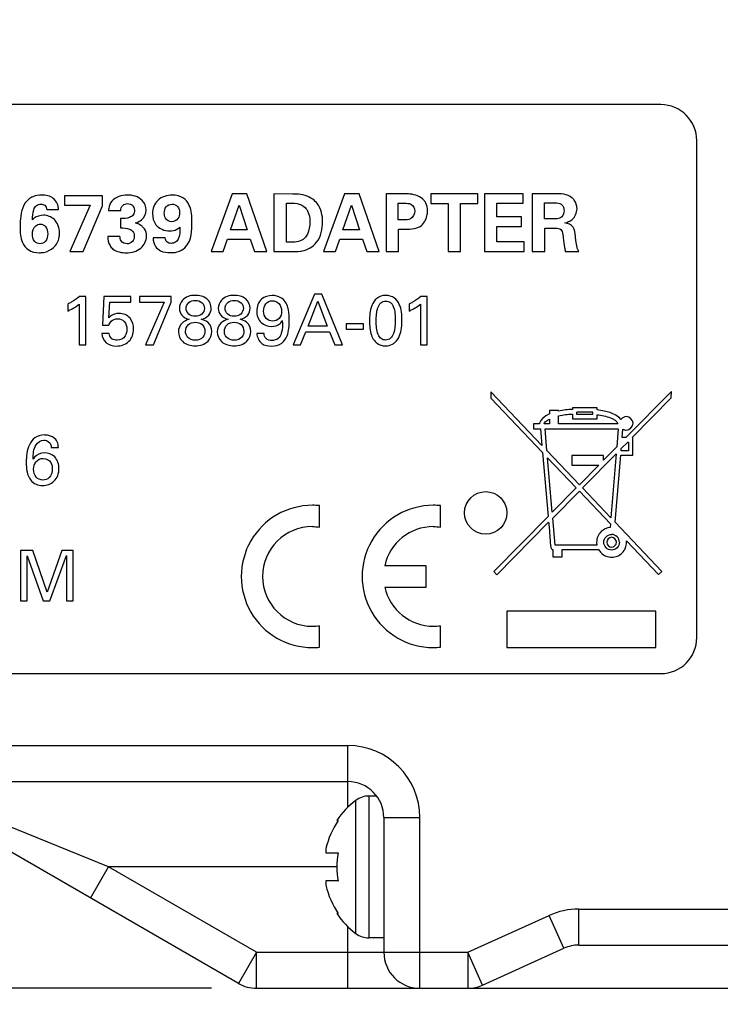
# Model space of a CAD drawing. Header units: inches. Extents: x 0 to 34, y 0 to 22.
# Tile 14 of 84: x 10 to 11, y 14.9 to 16.3. Entities that reach past the tile are written whole.
import ezdxf

# ---------------------------------------------------------------- set-up
doc = ezdxf.new("R2010")
doc.units = ezdxf.units.IN
doc.header["$LTSCALE"] = 1.87
doc.header["$MEASUREMENT"] = 0
doc.layers.get('0').update_dxf_attribs({"linetype": 'CONTINUOUS'})
doc.layers.add('02___PRT_ALL_AXES', color=7, linetype='CONTINUOUS')
doc.layers.add('DIMENSIONS', color=7, linetype='CONTINUOUS')
doc.styles.get("Standard").update_dxf_attribs({"font": 'txt', "width": 0.8})
doc.dimstyles.new('DIMSTYLE_2', dxfattribs={"dimtxt": 0.125, "dimasz": 0.18, "dimexe": 0.125, "dimexo": 0.0625, "dimgap": 0.0625, "dimtad": 0, "dimtih": 1, "dimtoh": 1, "dimzin": 4, "dimdsep": 46, "dimtxsty": 'STANDARD', "dimblk": '_FILLED', "dimblk1": '_FILLED', "dimblk2": '_FILLED', "dimcen": 0.09, "dimadec": 0, "dimazin": 0, "dimtp": 0.001, "dimtm": 0.001, "dimtfac": 1, "dimtofl": 0, "dimtmove": 0, "dimatfit": 3, "dimldrblk": '_FILLED', "dimfxl": 1, "dimtolj": 1, "dimtzin": 4, "dimarcsym": 0})

# ---------------------------------------------------------------- blocks, each defined once
blk = doc.blocks.new('_FILLED')
at = {"color": 0, "linetype": 'BYBLOCK'}
blk.add_solid([(0, 0), (-1, 0.1736), (-1, -0.1736)], dxfattribs=at)
blk = doc.blocks.new('*D13')
at = {"layer": 'DIMENSIONS', "color": 2, "linetype": 'CONTINUOUS'}
for p, q in [((11.063, 19.0905), (12.0105, 19.0905)), ((11.8855, 19.0905), (11.8855, 17.1393)), ((11.8855, 14.938), (11.8855, 16.8893)), ((10.623, 14.938), (12.0105, 14.938))]:
    blk.add_line(p, q, dxfattribs=at)
at = {"layer": 'DIMENSIONS', "color": 2, "linetype": 'CONTINUOUS', "xscale": 0.18, "yscale": 0.18, "zscale": 0.18}
for p, rotation in [((11.8855, 19.0905), 90), ((11.8855, 14.938), 270)]:
    blk.add_blockref('_FILLED', p, dxfattribs=dict(at, rotation=rotation))
at = {"layer": 'DIMENSIONS', "color": 2, "linetype": 'CONTINUOUS', "insert": (11.8855, 17.0768), "char_height": 0.125, "width": 1.225, "attachment_point": 2, "line_spacing_factor": 0.9}
blk.add_mtext('4.15{\\Ftxt.shx;\\W1.000000;\\H0.125000; }[105.5]', dxfattribs=at)
blk = doc.blocks.new('*D14')
at = {"layer": 'DIMENSIONS', "color": 2, "linetype": 'CONTINUOUS'}
for p, q in [((9.53, 15.2314), (9.53, 13.313)), ((11.0105, 14.9455), (11.0105, 13.313)), ((9.53, 13.438), (9.17, 13.438)), ((11.0105, 13.438), (11.3705, 13.438))]:
    blk.add_line(p, q, dxfattribs=at)
at = {"layer": 'DIMENSIONS', "color": 2, "linetype": 'CONTINUOUS', "xscale": 0.18, "yscale": 0.18, "zscale": 0.18}
blk.add_blockref('_FILLED', (9.53, 13.438), dxfattribs=at)
at = {"layer": 'DIMENSIONS', "color": 2, "linetype": 'CONTINUOUS', "xscale": 0.18, "yscale": 0.18, "zscale": 0.18, "rotation": 180}
blk.add_blockref('_FILLED', (11.0105, 13.438), dxfattribs=at)
at = {"layer": 'DIMENSIONS', "color": 2, "linetype": 'CONTINUOUS', "insert": (10.2702, 13.5005), "char_height": 0.125, "width": 1.125, "attachment_point": 2, "line_spacing_factor": 0.9}
blk.add_mtext('1.48{\\Ftxt.shx;\\W1.000000;\\H0.125000; }[37.6]', dxfattribs=at)
blk = doc.blocks.new('*D16')
at = {"layer": 'DIMENSIONS', "color": 2, "linetype": 'CONTINUOUS'}
for p, q in [((11.1355, 15), (11.1355, 14.063)), ((11.0105, 14.9455), (11.0105, 14.063)), ((11.0105, 14.188), (10.6505, 14.188)), ((11.1355, 14.188), (11.5007, 14.188))]:
    blk.add_line(p, q, dxfattribs=at)
at = {"layer": 'DIMENSIONS', "color": 2, "linetype": 'CONTINUOUS', "xscale": 0.18, "yscale": 0.18, "zscale": 0.18}
blk.add_blockref('_FILLED', (11.0105, 14.188), dxfattribs=at)
at = {"layer": 'DIMENSIONS', "color": 2, "linetype": 'CONTINUOUS', "xscale": 0.18, "yscale": 0.18, "zscale": 0.18, "rotation": 180}
blk.add_blockref('_FILLED', (11.1355, 14.188), dxfattribs=at)
at = {"layer": 'DIMENSIONS', "color": 2, "linetype": 'CONTINUOUS', "insert": (11.5632, 14.2505), "char_height": 0.125, "width": 0.925, "attachment_point": 1, "line_spacing_factor": 0.9}
blk.add_mtext('.13{\\Ftxt.shx;\\W1.000000;\\H0.125000; }[3.2]', dxfattribs=at)
blk = doc.blocks.new('*D17')
at = {"layer": 'DIMENSIONS', "color": 2, "linetype": 'CONTINUOUS'}
for p, q in [((9.5364, 18.84), (8.4914, 18.84)), ((8.6164, 18.84), (8.6164, 17.014)), ((8.6164, 14.938), (8.6164, 16.764)), ((10.2711, 14.938), (8.4914, 14.938))]:
    blk.add_line(p, q, dxfattribs=at)
at = {"layer": 'DIMENSIONS', "color": 2, "linetype": 'CONTINUOUS', "xscale": 0.18, "yscale": 0.18, "zscale": 0.18}
for p, rotation in [((8.6164, 18.84), 90), ((8.6164, 14.938), 270)]:
    blk.add_blockref('_FILLED', p, dxfattribs=dict(at, rotation=rotation))
at = {"layer": 'DIMENSIONS', "color": 2, "linetype": 'CONTINUOUS', "insert": (8.6164, 16.9515), "char_height": 0.125, "width": 1.125, "attachment_point": 2, "line_spacing_factor": 0.9}
blk.add_mtext('3.90{\\Ftxt.shx;\\W1.000000;\\H0.125000; }[99.1]', dxfattribs=at)

msp = doc.modelspace()

# ---------------------------------------------------------------- linework, layer by layer
at = {"color": 7, "linetype": 'CONTINUOUS'}
for p, q in [((10.8952, 16.165), (9.7352, 16.165)), ((10.9452, 15.425), (10.9452, 16.115)), ((10.1195, 16.0384), (10.067, 16.0384)), ((10.067, 16.0384), (10.067, 16.0255)), ((10.1195, 16.0246), (10.1195, 16.0384)), ((10.2997, 16.0413), (10.2707, 15.961)), ((10.3201, 16.0413), (10.2997, 16.0413)), ((10.348, 15.961), (10.3201, 16.0413)), ((10.3842, 16.0409), (10.3576, 16.041)), ((10.3576, 16.041), (10.3576, 15.961)), ((10.4557, 16.0413), (10.4267, 15.961)), ((10.4761, 16.0413), (10.4557, 16.0413)), ((10.504, 15.961), (10.4761, 16.0413)), ((10.5384, 16.041), (10.5136, 16.041)), ((10.5136, 16.041), (10.5136, 15.961)), ((10.6409, 16.0413), (10.5758, 16.0413)), ((10.5758, 16.0413), (10.5758, 16.0279)), ((10.6409, 16.0279), (10.6409, 16.0413)), ((10.7041, 16.0413), (10.6504, 16.0413)), ((10.6504, 16.0413), (10.6504, 15.961)), ((10.7041, 16.0282), (10.7041, 16.0413)), ((10.7475, 16.0413), (10.7167, 16.0413)), ((10.7167, 16.0413), (10.7167, 15.961)), ((10.067, 16.0255), (10.1026, 16.0255)), ((10.1026, 16.0255), (10.0743, 15.961)), ((10.0928, 15.961), (10.1195, 16.0246)), ((10.2976, 15.9913), (10.3095, 16.0255)), ((10.3095, 16.0255), (10.3206, 15.9913)), ((10.3751, 15.9742), (10.3751, 16.028)), ((10.4536, 15.9913), (10.4655, 16.0255)), ((10.4655, 16.0255), (10.4766, 15.9913)), ((10.5306, 16.028), (10.5393, 16.028)), ((10.5306, 16.0049), (10.5306, 16.028)), ((10.5758, 16.0279), (10.5997, 16.0279)), ((10.5997, 16.0279), (10.5997, 15.961)), ((10.617, 16.0279), (10.6409, 16.0279)), ((10.617, 15.961), (10.617, 16.0279)), ((10.6676, 16.0282), (10.7041, 16.0282)), ((10.6676, 16.0091), (10.6676, 16.0282)), ((10.7337, 16.0286), (10.7453, 16.0286)), ((10.7337, 16.0062), (10.7337, 16.0286)), ((10.0423, 16.0193), (10.0587, 16.0193)), ((10.1281, 16.0178), (10.145, 16.0178)), ((10.1448, 16.0067), (10.1448, 15.9937)), ((10.5375, 16.0049), (10.5306, 16.0049)), ((10.7018, 16.0091), (10.6676, 16.0091)), ((10.6676, 15.996), (10.7018, 15.996)), ((10.6676, 15.9743), (10.6676, 15.996)), ((10.7018, 15.996), (10.7018, 16.0091)), ((10.7476, 16.0062), (10.7337, 16.0062)), ((10.3206, 15.9913), (10.2976, 15.9913)), ((10.4766, 15.9913), (10.4536, 15.9913)), ((10.531, 15.9922), (10.5427, 15.9922)), ((10.531, 15.961), (10.531, 15.9922)), ((10.7343, 15.9934), (10.7494, 15.9934)), ((10.7343, 15.961), (10.7343, 15.9934)), ((10.144, 15.9821), (10.1271, 15.9821)), ((10.2068, 15.9799), (10.1901, 15.9799)), ((10.2872, 15.961), (10.2932, 15.9783)), ((10.2932, 15.9783), (10.3249, 15.9783)), ((10.3249, 15.9783), (10.3307, 15.961)), ((10.3818, 15.974), (10.3751, 15.9742)), ((10.4432, 15.961), (10.4492, 15.9783)), ((10.4492, 15.9783), (10.4809, 15.9783)), ((10.4809, 15.9783), (10.4867, 15.961)), ((10.7054, 15.9743), (10.6676, 15.9743)), ((10.7054, 15.961), (10.7054, 15.9743)), ((10.0743, 15.961), (10.0928, 15.961)), ((10.2707, 15.961), (10.2872, 15.961)), ((10.3307, 15.961), (10.348, 15.961)), ((10.3576, 15.961), (10.3826, 15.961)), ((10.4267, 15.961), (10.4432, 15.961)), ((10.4867, 15.961), (10.504, 15.961)), ((10.5136, 15.961), (10.531, 15.961)), ((10.5997, 15.961), (10.617, 15.961)), ((10.6504, 15.961), (10.7054, 15.961)), ((10.7167, 15.961), (10.7343, 15.961)), ((10.7624, 15.961), (10.7813, 15.961)), ((10.4142, 15.9016), (10.3846, 15.8314)), ((10.4246, 15.9016), (10.4142, 15.9016)), ((10.453, 15.8314), (10.4246, 15.9016)), ((10.0715, 15.8881), (10.0715, 15.8784)), ((10.0872, 15.8881), (10.0872, 15.8314)), ((10.0965, 15.8987), (10.0879, 15.8987)), ((10.0965, 15.8314), (10.0965, 15.8987)), ((10.1215, 15.8987), (10.1198, 15.8586)), ((10.1593, 15.8987), (10.1215, 15.8987)), ((10.1286, 15.869), (10.1299, 15.8908)), ((10.1299, 15.8908), (10.1593, 15.8908)), ((10.1593, 15.8908), (10.1593, 15.8987)), ((10.2153, 15.8987), (10.1709, 15.8987)), ((10.1709, 15.8987), (10.1709, 15.8906)), ((10.1709, 15.8906), (10.2055, 15.8906)), ((10.2055, 15.8906), (10.1796, 15.8314)), ((10.1906, 15.8314), (10.2153, 15.8905)), ((10.2153, 15.8905), (10.2153, 15.8987)), ((10.4053, 15.8575), (10.4189, 15.892)), ((10.4189, 15.892), (10.4319, 15.8575)), ((10.5457, 15.8881), (10.5457, 15.8784)), ((10.5613, 15.8881), (10.5613, 15.8314)), ((10.5707, 15.8987), (10.562, 15.8987)), ((10.5707, 15.8314), (10.5707, 15.8987)), ((10.4824, 15.8606), (10.458, 15.8606)), ((10.458, 15.8606), (10.458, 15.8533)), ((10.4824, 15.8533), (10.4824, 15.8606)), ((10.129, 15.8473), (10.1189, 15.8473)), ((10.1198, 15.8586), (10.1286, 15.8586)), ((10.3443, 15.8474), (10.3341, 15.8474)), ((10.3946, 15.8314), (10.4022, 15.8497)), ((10.4022, 15.8497), (10.4348, 15.8497)), ((10.4319, 15.8575), (10.4053, 15.8575)), ((10.4348, 15.8497), (10.4424, 15.8314)), ((10.458, 15.8533), (10.4824, 15.8533)), ((10.0872, 15.8314), (10.0965, 15.8314)), ((10.1796, 15.8314), (10.1906, 15.8314)), ((10.3846, 15.8314), (10.3946, 15.8314)), ((10.4424, 15.8314), (10.453, 15.8314)), ((10.5613, 15.8314), (10.5707, 15.8314)), ((10.7301, 15.6918), (10.6592, 15.7662)), ((10.6592, 15.7662), (10.6593, 15.7574)), ((10.9099, 15.7666), (10.8468, 15.7027)), ((10.9098, 15.7578), (10.9099, 15.7666)), ((10.6593, 15.7574), (10.7309, 15.6821)), ((10.8556, 15.7027), (10.9098, 15.7578)), ((10.7533, 15.7402), (10.7406, 15.7402)), ((10.7406, 15.7402), (10.7406, 15.7355)), ((10.7533, 15.7395), (10.7533, 15.7402)), ((10.8067, 15.7438), (10.7725, 15.7438)), ((10.7725, 15.7438), (10.7725, 15.7418)), ((10.8008, 15.738), (10.7784, 15.738)), ((10.7784, 15.7346), (10.7784, 15.738)), ((10.8008, 15.7347), (10.8008, 15.738)), ((10.8067, 15.7411), (10.8067, 15.7438)), ((10.7406, 15.7355), (10.7357, 15.733)), ((10.7406, 15.7284), (10.7406, 15.7217)), ((10.7533, 15.7217), (10.7533, 15.733)), ((10.7725, 15.7353), (10.7725, 15.7285)), ((10.7725, 15.7285), (10.8067, 15.7285)), ((10.8008, 15.7347), (10.7784, 15.7346)), ((10.8067, 15.7285), (10.8067, 15.7345)), ((10.7267, 15.7216), (10.7182, 15.7217)), ((10.7182, 15.7217), (10.7182, 15.7148)), ((10.7182, 15.7148), (10.7281, 15.7148)), ((10.7281, 15.7148), (10.7301, 15.6918)), ((10.7406, 15.7217), (10.7331, 15.7217)), ((10.7344, 15.7148), (10.8359, 15.7148)), ((10.737, 15.6846), (10.7344, 15.7148)), ((10.8356, 15.7217), (10.7533, 15.7217)), ((10.8359, 15.7148), (10.8339, 15.6897)), ((10.8416, 15.7027), (10.8426, 15.7145)), ((10.8403, 15.6873), (10.8494, 15.6965)), ((10.8468, 15.7027), (10.8416, 15.7027)), ((10.8494, 15.6965), (10.8505, 15.6965)), ((10.8505, 15.6965), (10.8505, 15.6843)), ((10.8564, 15.7027), (10.8556, 15.7027)), ((10.8564, 15.6781), (10.8564, 15.7027)), ((10.0485, 15.689), (10.0585, 15.689)), ((10.7309, 15.6821), (10.7388, 15.5933)), ((10.7821, 15.6372), (10.737, 15.6846)), ((10.8339, 15.6897), (10.8156, 15.6711)), ((10.8401, 15.6843), (10.8403, 15.6873)), ((10.8505, 15.6843), (10.8401, 15.6843)), ((10.7379, 15.6748), (10.7778, 15.6328)), ((10.7445, 15.5991), (10.7379, 15.6748)), ((10.8156, 15.678), (10.7716, 15.678)), ((10.7716, 15.678), (10.7716, 15.6643)), ((10.7864, 15.6327), (10.8331, 15.68)), ((10.8156, 15.6711), (10.8156, 15.678)), ((10.8331, 15.68), (10.826, 15.5912)), ((10.8317, 15.5852), (10.8396, 15.6781)), ((10.8396, 15.6781), (10.8564, 15.6781)), ((10.7716, 15.6643), (10.8089, 15.6643)), ((10.8089, 15.6643), (10.7821, 15.6372)), ((10.7778, 15.6328), (10.7445, 15.5991)), ((10.7452, 15.5909), (10.7821, 15.6283)), ((10.7821, 15.6283), (10.8253, 15.5828)), ((10.826, 15.5912), (10.7864, 15.6327)), ((10.4212, 15.5784), (10.4212, 15.6082)), ((10.5891, 15.5784), (10.5891, 15.6082)), ((10.7388, 15.5933), (10.6631, 15.5166)), ((10.7485, 15.5535), (10.7452, 15.5909)), ((10.6676, 15.5122), (10.7394, 15.5851)), ((10.8253, 15.5828), (10.8249, 15.578)), ((10.8967, 15.5169), (10.8317, 15.5852)), ((10.8475, 15.5595), (10.8922, 15.5125)), ((10.0229, 15.5461), (10.0057, 15.5461)), ((10.0057, 15.5461), (10.0057, 15.4759)), ((10.0428, 15.4882), (10.0229, 15.5461)), ((10.0631, 15.5461), (10.0428, 15.4882)), ((10.0791, 15.5461), (10.0631, 15.5461)), ((10.0791, 15.4759), (10.0791, 15.5461)), ((10.7452, 15.5471), (10.7452, 15.537)), ((10.8065, 15.5535), (10.7485, 15.5535)), ((10.7582, 15.5471), (10.8088, 15.5471)), ((10.7582, 15.537), (10.7582, 15.5471)), ((10.8061, 15.5574), (10.8065, 15.5535)), ((10.0151, 15.5387), (10.0373, 15.4759)), ((10.0151, 15.4759), (10.0151, 15.5387)), ((10.0465, 15.4759), (10.0696, 15.5391)), ((10.0696, 15.5391), (10.0696, 15.4759)), ((10.7452, 15.537), (10.7582, 15.537)), ((10.5694, 15.5247), (10.5117, 15.5247)), ((10.5694, 15.4951), (10.5694, 15.5247)), ((10.6631, 15.5166), (10.6676, 15.5122)), ((10.8922, 15.5125), (10.8967, 15.5169)), ((10.5117, 15.4951), (10.5694, 15.4951)), ((10.0057, 15.4759), (10.0151, 15.4759)), ((10.0373, 15.4759), (10.0465, 15.4759)), ((10.0696, 15.4759), (10.0791, 15.4759)), ((10.8881, 15.4616), (10.6812, 15.4616)), ((10.6812, 15.4616), (10.6812, 15.4111)), ((10.8881, 15.4111), (10.8881, 15.4616)), ((10.4212, 15.4117), (10.4212, 15.4415)), ((10.5891, 15.4117), (10.5891, 15.4415)), ((10.6812, 15.4111), (10.8881, 15.4111)), ((9.7352, 15.375), (10.8952, 15.375)), ((9.5989, 15.275), (10.4605, 15.275)), ((10.4605, 15.1891), (10.4605, 15.275)), ((9.5989, 15.225), (10.4605, 15.225)), ((10.4897, 15.205), (10.4897, 15.008)), ((10.4717, 15.0141), (10.4717, 15.199)), ((10.1282, 15.1065), (9.9867, 15.164)), ((10.4451, 15.171), (10.4471, 15.171)), ((10.5105, 15.175), (10.5605, 15.175)), ((10.5105, 15.175), (10.5105, 14.988)), ((10.5605, 14.938), (10.5605, 15.175)), ((10.3086, 14.9447), (9.9617, 15.1449)), ((10.43, 15.126), (10.4471, 15.126)), ((10.1032, 15.0632), (10.1282, 15.1065)), ((10.4451, 15.1065), (10.1282, 15.1065)), ((10.3336, 14.988), (10.1282, 15.1065)), ((10.4471, 15.087), (10.43, 15.087)), ((10.4471, 15.042), (10.4451, 15.042)), ((10.6271, 14.988), (10.74, 15.0391)), ((10.7607, 14.9935), (10.74, 15.0391)), ((10.7813, 15.048), (11.0105, 15.048)), ((10.7813, 14.998), (10.7813, 15.048)), ((10.4605, 14.938), (10.4605, 15.024)), ((10.7813, 14.998), (11.0005, 14.998)), ((10.3336, 14.988), (10.3086, 14.9447)), ((10.3336, 14.988), (10.6271, 14.988)), ((10.3336, 14.938), (10.3336, 14.988)), ((10.6477, 14.9424), (10.6271, 14.988)), ((10.6271, 14.988), (10.6271, 14.938)), ((10.6477, 14.9424), (10.7607, 14.9935)), ((10.3336, 14.938), (10.6271, 14.938))]:
    msp.add_line(p, q, dxfattribs=at)
msp.add_circle((10.652, 15.5981), 0.0295, dxfattribs=at)
for centre, radius, start, end in [((10.8952, 16.115), 0.05, 0.0005, 89.9995), ((10.4113, 15.5099), 0.0988, 90.0007, 270.0047), ((10.4114, 15.5134), 0.0953, 84.1193, 90.0707), ((10.5792, 15.5099), 0.0988, 90.0007, 270.0047), ((10.5794, 15.5135), 0.0952, 84.1173, 90.0687), ((10.4113, 15.5099), 0.0692, 90.0044, 269.9956), ((10.5793, 15.5099), 0.0692, 90.0061, 167.6212), ((10.8269, 15.5574), 0.0108, 359.9667, 89.9966), ((10.828, 15.5573), 0.0196, 0.0331, 6.3197), ((10.8269, 15.5573), 0.0208, 270.0318, 0.0524), ((10.5793, 15.51), 0.0692, 192.3919, 269.9951), ((10.4113, 15.5087), 0.068, 269.9764, 278.3368), ((10.5793, 15.5087), 0.0679, 269.9793, 278.3397), ((10.8952, 15.425), 0.05, 270, 359.9994), ((10.4114, 15.5064), 0.0953, 269.9293, 275.8807), ((10.5794, 15.5064), 0.0952, 269.9313, 275.8827), ((10.4605, 15.175), 0.1, 0, 90), ((10.4605, 15.175), 0.05, 0, 90), ((10.4897, 15.175), 0.03, 90, 126.9387), ((10.5412, 15.1065), 0.1157, 126.9387, 146.1193), ((10.5412, 15.1065), 0.114, 145.5591, 167.0799), ((10.4856, 15.129), 0.0556, 176.9096, 183.0904), ((10.5412, 15.1065), 0.0961, 168.2872, 191.7128), ((10.4856, 15.084), 0.0556, 176.9096, 183.0904), ((10.5412, 15.1065), 0.114, 192.9201, 214.4409), ((10.5412, 15.1065), 0.1157, 213.8807, 233.0613), ((10.7813, 14.948), 0.1, 90, 114.353), ((10.4897, 15.038), 0.03, 233.0613, 270), ((10.7813, 14.948), 0.05, 90, 114.353), ((10.5605, 14.988), 0.05, 180, 270), ((10.3336, 14.988), 0.05, 240, 270), ((10.6271, 14.988), 0.05, 270, 294.353)]:
    msp.add_arc(centre, radius, start, end, dxfattribs=at)
for points, knots in [([(10.0356, 16.0395), (10.0313, 16.0395), (10.0249, 16.0384), (10.0193, 16.0353), (10.0177, 16.0341)], [0, 0, 0, 0, 0.680972, 1, 1, 1, 1]), ([(10.0587, 16.0193), (10.0586, 16.025), (10.0533, 16.0369), (10.0411, 16.0395), (10.0356, 16.0395)], [0, 0, 0, 0, 0.508427, 1, 1, 1, 1]), ([(10.1803, 16.0184), (10.1803, 16.0233), (10.175, 16.036), (10.1614, 16.0395), (10.1542, 16.0395)], [0, 0, 0, 0, 0.405292, 1, 1, 1, 1]), ([(10.2166, 16.0394), (10.2095, 16.0394), (10.1945, 16.0351), (10.1892, 16.0205), (10.1892, 16.014)], [0, 0, 0, 0, 0.522864, 1, 1, 1, 1]), ([(10.2439, 16.0016), (10.2439, 16.0096), (10.2435, 16.0224), (10.2323, 16.0373), (10.2219, 16.0394), (10.2166, 16.0394)], [0, 0, 0, 0, 0.451085, 0.696063, 1, 1, 1, 1]), ([(10.4118, 16.0337), (10.4054, 16.0384), (10.3953, 16.0407), (10.3858, 16.0409), (10.3842, 16.0409)], [0, 0, 0, 0, 0.831764, 1, 1, 1, 1]), ([(10.5662, 16.0323), (10.5617, 16.0377), (10.5509, 16.0411), (10.5411, 16.041), (10.5384, 16.041)], [0, 0, 0, 0, 0.72036, 1, 1, 1, 1]), ([(10.0177, 16.0341), (10.0096, 16.0281), (10.0055, 16.0122), (10.0052, 15.9985), (10.0052, 15.9946)], [0, 0, 0, 0, 0.722653, 1, 1, 1, 1]), ([(10.0225, 16.0052), (10.0226, 16.0098), (10.0228, 16.0168), (10.0271, 16.0254), (10.0319, 16.0269), (10.0342, 16.0269)], [0, 0, 0, 0, 0.510154, 0.749877, 1, 1, 1, 1]), ([(10.0342, 16.0269), (10.0361, 16.0269), (10.0405, 16.0259), (10.0421, 16.0214), (10.0423, 16.0193)], [0, 0, 0, 0, 0.469637, 1, 1, 1, 1]), ([(10.1326, 16.0309), (10.1303, 16.0281), (10.1285, 16.0234), (10.1282, 16.0188), (10.1281, 16.0178)], [0, 0, 0, 0, 0.79623, 1, 1, 1, 1]), ([(10.145, 16.0178), (10.145, 16.0204), (10.1469, 16.0258), (10.1522, 16.0275), (10.1545, 16.0275)], [0, 0, 0, 0, 0.529517, 1, 1, 1, 1]), ([(10.1545, 16.0275), (10.1568, 16.0275), (10.1621, 16.026), (10.1641, 16.0208), (10.1641, 16.0183)], [0, 0, 0, 0, 0.485127, 1, 1, 1, 1]), ([(10.2056, 16.0146), (10.2056, 16.0175), (10.2068, 16.024), (10.2133, 16.0268), (10.2164, 16.0268)], [0, 0, 0, 0, 0.484559, 1, 1, 1, 1]), ([(10.2164, 16.0268), (10.2192, 16.0268), (10.2254, 16.0243), (10.2267, 16.018), (10.2267, 16.0151)], [0, 0, 0, 0, 0.487682, 1, 1, 1, 1]), ([(10.3751, 16.028), (10.3801, 16.0283), (10.3862, 16.0285), (10.3921, 16.0272), (10.393, 16.0269)], [0, 0, 0, 0, 0.834347, 1, 1, 1, 1]), ([(10.393, 16.0269), (10.3978, 16.0256), (10.4065, 16.0181), (10.4077, 16.0075), (10.4077, 16.0022)], [0, 0, 0, 0, 0.480804, 1, 1, 1, 1]), ([(10.4255, 16.0022), (10.4255, 16.0109), (10.4226, 16.0234), (10.4143, 16.0319), (10.4118, 16.0337)], [0, 0, 0, 0, 0.74167, 1, 1, 1, 1]), ([(10.5393, 16.028), (10.5423, 16.028), (10.5495, 16.0283), (10.5534, 16.0208), (10.5534, 16.0172)], [0, 0, 0, 0, 0.453092, 1, 1, 1, 1]), ([(10.5711, 16.0173), (10.5711, 16.021), (10.5702, 16.0266), (10.5672, 16.0311), (10.5662, 16.0323)], [0, 0, 0, 0, 0.707934, 1, 1, 1, 1]), ([(10.7453, 16.0286), (10.7465, 16.0286), (10.7503, 16.0286), (10.7545, 16.0282), (10.7566, 16.0267)], [0, 0, 0, 0, 0.319733, 1, 1, 1, 1]), ([(10.7566, 16.0267), (10.7585, 16.0255), (10.7605, 16.0223), (10.7608, 16.0189), (10.7608, 16.0177)], [0, 0, 0, 0, 0.648403, 1, 1, 1, 1]), ([(10.7788, 16.0204), (10.7788, 16.0246), (10.7769, 16.0305), (10.773, 16.0348), (10.7718, 16.0358)], [0, 0, 0, 0, 0.725081, 1, 1, 1, 1]), ([(10.0377, 16.0114), (10.0332, 16.0114), (10.0274, 16.0096), (10.0233, 16.0059), (10.0225, 16.0052)], [0, 0, 0, 0, 0.80964, 1, 1, 1, 1]), ([(10.0599, 15.9869), (10.0599, 15.9935), (10.0559, 16.0067), (10.0431, 16.0114), (10.0377, 16.0114)], [0, 0, 0, 0, 0.550165, 1, 1, 1, 1]), ([(10.1641, 16.0183), (10.1641, 16.016), (10.163, 16.0115), (10.1554, 16.0068), (10.149, 16.0068), (10.1448, 16.0067)], [0, 0, 0, 0, 0.266853, 0.499338, 1, 1, 1, 1]), ([(10.1654, 16.0008), (10.1685, 16.0017), (10.1763, 16.0049), (10.1803, 16.0135), (10.1803, 16.0184)], [0, 0, 0, 0, 0.399227, 1, 1, 1, 1]), ([(10.1892, 16.014), (10.1892, 16.0085), (10.1924, 15.9952), (10.2061, 15.9896), (10.213, 15.9896)], [0, 0, 0, 0, 0.438306, 1, 1, 1, 1]), ([(10.216, 16.0024), (10.2126, 16.0024), (10.2064, 16.006), (10.2056, 16.0122), (10.2056, 16.0146)], [0, 0, 0, 0, 0.583849, 1, 1, 1, 1]), ([(10.2267, 16.0151), (10.2267, 16.0122), (10.2256, 16.0057), (10.2192, 16.0024), (10.216, 16.0024)], [0, 0, 0, 0, 0.478807, 1, 1, 1, 1]), ([(10.5534, 16.0172), (10.5534, 16.0131), (10.5491, 16.0046), (10.5409, 16.0049), (10.5375, 16.0049)], [0, 0, 0, 0, 0.546149, 1, 1, 1, 1]), ([(10.5609, 15.996), (10.5658, 15.9991), (10.5704, 16.007), (10.5711, 16.015), (10.5711, 16.0173)], [0, 0, 0, 0, 0.721963, 1, 1, 1, 1]), ([(10.7608, 16.0177), (10.7608, 16.0148), (10.7595, 16.011), (10.7568, 16.0087), (10.7564, 16.0084)], [0, 0, 0, 0, 0.848081, 1, 1, 1, 1]), ([(10.762, 16.0007), (10.7655, 16.0017), (10.7744, 16.005), (10.7788, 16.0149), (10.7788, 16.0204)], [0, 0, 0, 0, 0.396425, 1, 1, 1, 1]), ([(10.0224, 15.9854), (10.0224, 15.9895), (10.0245, 15.9968), (10.0313, 15.9991), (10.0336, 15.9991)], [0, 0, 0, 0, 0.634152, 1, 1, 1, 1]), ([(10.0336, 15.9991), (10.0362, 15.9991), (10.0425, 15.9958), (10.0436, 15.9892), (10.0436, 15.9857)], [0, 0, 0, 0, 0.433662, 1, 1, 1, 1]), ([(10.1746, 15.9961), (10.1725, 15.9979), (10.1693, 15.9996), (10.166, 16.0006), (10.1654, 16.0008)], [0, 0, 0, 0, 0.800545, 1, 1, 1, 1]), ([(10.1809, 15.9822), (10.1809, 15.9858), (10.1795, 15.9912), (10.1758, 15.995), (10.1746, 15.9961)], [0, 0, 0, 0, 0.688816, 1, 1, 1, 1]), ([(10.214, 15.9595), (10.2183, 15.9595), (10.2266, 15.9603), (10.2432, 15.9725), (10.2439, 15.9902), (10.2439, 16.0016)], [0, 0, 0, 0, 0.217454, 0.415291, 1, 1, 1, 1]), ([(10.397, 15.9619), (10.4047, 15.9633), (10.4215, 15.9733), (10.4255, 15.9923), (10.4255, 16.0022)], [0, 0, 0, 0, 0.439533, 1, 1, 1, 1]), ([(10.4077, 16.0022), (10.4077, 15.9965), (10.4066, 15.9881), (10.4022, 15.9812), (10.4005, 15.9795)], [0, 0, 0, 0, 0.707504, 1, 1, 1, 1]), ([(10.5427, 15.9922), (10.5472, 15.9922), (10.5536, 15.9924), (10.5595, 15.995), (10.5609, 15.996)], [0, 0, 0, 0, 0.722343, 1, 1, 1, 1]), ([(10.7564, 16.0084), (10.7545, 16.0069), (10.7512, 16.0062), (10.7482, 16.0062), (10.7476, 16.0062)], [0, 0, 0, 0, 0.799484, 1, 1, 1, 1]), ([(10.7765, 15.9823), (10.7759, 15.9866), (10.7757, 15.9963), (10.7662, 16.0003), (10.762, 16.0007)], [0, 0, 0, 0, 0.510306, 1, 1, 1, 1]), ([(10.0052, 15.9946), (10.0052, 15.9875), (10.0058, 15.9757), (10.0163, 15.9615), (10.0266, 15.9594), (10.0319, 15.9594)], [0, 0, 0, 0, 0.425782, 0.679856, 1, 1, 1, 1]), ([(10.0329, 15.9719), (10.0303, 15.9719), (10.0236, 15.9747), (10.0224, 15.9818), (10.0224, 15.9854)], [0, 0, 0, 0, 0.423885, 1, 1, 1, 1]), ([(10.0436, 15.9857), (10.0436, 15.9819), (10.0422, 15.9747), (10.0355, 15.9719), (10.0329, 15.9719)], [0, 0, 0, 0, 0.597468, 1, 1, 1, 1]), ([(10.0517, 15.9666), (10.0557, 15.9703), (10.0595, 15.9774), (10.0599, 15.9848), (10.0599, 15.9869)], [0, 0, 0, 0, 0.728806, 1, 1, 1, 1]), ([(10.1448, 15.9937), (10.1491, 15.9937), (10.1554, 15.994), (10.163, 15.9891), (10.1639, 15.9846), (10.1639, 15.9823)], [0, 0, 0, 0, 0.500596, 0.728586, 1, 1, 1, 1]), ([(10.1528, 15.9593), (10.1599, 15.9593), (10.1739, 15.9627), (10.1809, 15.9761), (10.1809, 15.9822)], [0, 0, 0, 0, 0.536976, 1, 1, 1, 1]), ([(10.1639, 15.9823), (10.1639, 15.9796), (10.1623, 15.9739), (10.1566, 15.9717), (10.1539, 15.9717)], [0, 0, 0, 0, 0.501821, 1, 1, 1, 1]), ([(10.213, 15.9896), (10.2165, 15.9896), (10.2217, 15.9907), (10.2258, 15.9938), (10.227, 15.995)], [0, 0, 0, 0, 0.671454, 1, 1, 1, 1]), ([(10.227, 15.995), (10.2272, 15.9898), (10.2274, 15.9823), (10.2222, 15.9735), (10.2173, 15.9723), (10.2149, 15.9723)], [0, 0, 0, 0, 0.531794, 0.754564, 1, 1, 1, 1]), ([(10.7494, 15.9934), (10.7518, 15.9934), (10.7559, 15.993), (10.7577, 15.9898), (10.758, 15.9888)], [0, 0, 0, 0, 0.70342, 1, 1, 1, 1]), ([(10.758, 15.9888), (10.7591, 15.986), (10.7597, 15.9784), (10.7612, 15.9692), (10.762, 15.9629), (10.7624, 15.961)], [0, 0, 0, 0, 0.324738, 0.792406, 1, 1, 1, 1]), ([(10.7789, 15.9668), (10.7781, 15.9698), (10.7774, 15.9751), (10.7767, 15.9803), (10.7765, 15.9823)], [0, 0, 0, 0, 0.60898, 1, 1, 1, 1]), ([(10.1271, 15.9821), (10.1271, 15.9777), (10.1283, 15.9709), (10.1326, 15.9658), (10.1342, 15.9645)], [0, 0, 0, 0, 0.681491, 1, 1, 1, 1]), ([(10.1539, 15.9717), (10.1508, 15.9717), (10.1449, 15.9744), (10.144, 15.98), (10.144, 15.9821)], [0, 0, 0, 0, 0.600051, 1, 1, 1, 1]), ([(10.1901, 15.9799), (10.1901, 15.9758), (10.1916, 15.9681), (10.2014, 15.9604), (10.2094, 15.9595), (10.214, 15.9595)], [0, 0, 0, 0, 0.343124, 0.608865, 1, 1, 1, 1]), ([(10.2149, 15.9723), (10.2129, 15.9723), (10.2086, 15.9736), (10.207, 15.9778), (10.2068, 15.9799)], [0, 0, 0, 0, 0.497311, 1, 1, 1, 1]), ([(10.0319, 15.9594), (10.0339, 15.9594), (10.0411, 15.9598), (10.048, 15.9632), (10.0517, 15.9666)], [0, 0, 0, 0, 0.282927, 1, 1, 1, 1]), ([(10.3826, 15.961), (10.3866, 15.961), (10.3915, 15.961), (10.3963, 15.9617), (10.397, 15.9619)], [0, 0, 0, 0, 0.833565, 1, 1, 1, 1]), ([(10.7813, 15.961), (10.7806, 15.9621), (10.7796, 15.964), (10.7791, 15.966), (10.7789, 15.9668)], [0, 0, 0, 0, 0.634154, 1, 1, 1, 1]), ([(10.2483, 15.9002), (10.242, 15.9002), (10.2304, 15.8968), (10.2265, 15.8859), (10.2265, 15.8819)], [0, 0, 0, 0, 0.606719, 1, 1, 1, 1]), ([(10.2707, 15.8823), (10.2707, 15.887), (10.2656, 15.898), (10.254, 15.9002), (10.2483, 15.9002)], [0, 0, 0, 0, 0.449709, 1, 1, 1, 1]), ([(10.3023, 15.9002), (10.2961, 15.9002), (10.2844, 15.8968), (10.2806, 15.8859), (10.2806, 15.8819)], [0, 0, 0, 0, 0.606719, 1, 1, 1, 1]), ([(10.3247, 15.8823), (10.3247, 15.887), (10.3197, 15.898), (10.3081, 15.9002), (10.3023, 15.9002)], [0, 0, 0, 0, 0.449713, 1, 1, 1, 1]), ([(10.0879, 15.8987), (10.0843, 15.8956), (10.0788, 15.8921), (10.0731, 15.8889), (10.0715, 15.8881)], [0, 0, 0, 0, 0.725168, 1, 1, 1, 1]), ([(10.2359, 15.8821), (10.2359, 15.885), (10.2389, 15.8914), (10.2455, 15.8931), (10.2487, 15.8931)], [0, 0, 0, 0, 0.480023, 1, 1, 1, 1]), ([(10.2487, 15.8931), (10.252, 15.8931), (10.2587, 15.8914), (10.2613, 15.8849), (10.2613, 15.8821)], [0, 0, 0, 0, 0.538513, 1, 1, 1, 1]), ([(10.29, 15.8821), (10.29, 15.885), (10.2929, 15.8914), (10.2995, 15.8931), (10.3027, 15.8931)], [0, 0, 0, 0, 0.480051, 1, 1, 1, 1]), ([(10.3027, 15.8931), (10.306, 15.8931), (10.3128, 15.8914), (10.3154, 15.8849), (10.3154, 15.8821)], [0, 0, 0, 0, 0.53854, 1, 1, 1, 1]), ([(10.3555, 15.9), (10.3503, 15.9), (10.3382, 15.8966), (10.3339, 15.8843), (10.3339, 15.8783)], [0, 0, 0, 0, 0.464682, 1, 1, 1, 1]), ([(10.3435, 15.8782), (10.3435, 15.8817), (10.3449, 15.8892), (10.3522, 15.8927), (10.3555, 15.8927)], [0, 0, 0, 0, 0.518217, 1, 1, 1, 1]), ([(10.3772, 15.8834), (10.3757, 15.8887), (10.3698, 15.8978), (10.3597, 15.9), (10.3555, 15.9)], [0, 0, 0, 0, 0.568731, 1, 1, 1, 1]), ([(10.3555, 15.8927), (10.3587, 15.8927), (10.3663, 15.8897), (10.3685, 15.8819), (10.3685, 15.8781)], [0, 0, 0, 0, 0.453395, 1, 1, 1, 1]), ([(10.5131, 15.9001), (10.5087, 15.9001), (10.4998, 15.8974), (10.4914, 15.8831), (10.4906, 15.8716), (10.4906, 15.8643)], [0, 0, 0, 0, 0.280497, 0.535578, 1, 1, 1, 1]), ([(10.4999, 15.8647), (10.4999, 15.8709), (10.5002, 15.8797), (10.5054, 15.8903), (10.5107, 15.8923), (10.5132, 15.8923)], [0, 0, 0, 0, 0.546605, 0.776974, 1, 1, 1, 1]), ([(10.5357, 15.8658), (10.5357, 15.8732), (10.5348, 15.8847), (10.5257, 15.8979), (10.5173, 15.9001), (10.5131, 15.9001)], [0, 0, 0, 0, 0.483613, 0.726442, 1, 1, 1, 1]), ([(10.5132, 15.8923), (10.5154, 15.8923), (10.5202, 15.8909), (10.5262, 15.8808), (10.5263, 15.8716), (10.5263, 15.8649)], [0, 0, 0, 0, 0.198903, 0.404895, 1, 1, 1, 1]), ([(10.562, 15.8987), (10.5584, 15.8956), (10.5529, 15.8921), (10.5473, 15.8889), (10.5457, 15.8881)], [0, 0, 0, 0, 0.725158, 1, 1, 1, 1]), ([(10.1428, 15.8752), (10.1385, 15.8752), (10.133, 15.8733), (10.1292, 15.8697), (10.1286, 15.869)], [0, 0, 0, 0, 0.828373, 1, 1, 1, 1]), ([(10.1629, 15.8531), (10.1629, 15.8585), (10.1601, 15.8703), (10.1483, 15.8752), (10.1428, 15.8752)], [0, 0, 0, 0, 0.494665, 1, 1, 1, 1]), ([(10.2265, 15.8819), (10.2265, 15.8786), (10.2292, 15.8711), (10.2362, 15.8677), (10.24, 15.8669)], [0, 0, 0, 0, 0.459697, 1, 1, 1, 1]), ([(10.2484, 15.8712), (10.2453, 15.8712), (10.2388, 15.8729), (10.2359, 15.8792), (10.2359, 15.8821)], [0, 0, 0, 0, 0.518744, 1, 1, 1, 1]), ([(10.2613, 15.8821), (10.2613, 15.8791), (10.2583, 15.8727), (10.2516, 15.8712), (10.2484, 15.8712)], [0, 0, 0, 0, 0.473897, 1, 1, 1, 1]), ([(10.2569, 15.867), (10.2608, 15.8677), (10.2681, 15.8713), (10.2707, 15.8789), (10.2707, 15.8823)], [0, 0, 0, 0, 0.542789, 1, 1, 1, 1]), ([(10.2806, 15.8819), (10.2806, 15.8786), (10.2833, 15.8711), (10.2903, 15.8677), (10.2941, 15.8669)], [0, 0, 0, 0, 0.459697, 1, 1, 1, 1]), ([(10.3024, 15.8712), (10.2993, 15.8712), (10.2929, 15.8729), (10.29, 15.8792), (10.29, 15.8821)], [0, 0, 0, 0, 0.518764, 1, 1, 1, 1]), ([(10.3154, 15.8821), (10.3154, 15.8791), (10.3123, 15.8727), (10.3057, 15.8712), (10.3024, 15.8712)], [0, 0, 0, 0, 0.473897, 1, 1, 1, 1]), ([(10.311, 15.867), (10.3149, 15.8677), (10.3222, 15.8713), (10.3247, 15.8789), (10.3247, 15.8823)], [0, 0, 0, 0, 0.542789, 1, 1, 1, 1]), ([(10.3339, 15.8783), (10.3339, 15.8726), (10.3378, 15.8608), (10.3494, 15.857), (10.3545, 15.857)], [0, 0, 0, 0, 0.528965, 1, 1, 1, 1]), ([(10.3562, 15.8644), (10.3529, 15.8644), (10.3455, 15.867), (10.3435, 15.8746), (10.3435, 15.8782)], [0, 0, 0, 0, 0.476613, 1, 1, 1, 1]), ([(10.3685, 15.8781), (10.3685, 15.8746), (10.3667, 15.8672), (10.3595, 15.8644), (10.3562, 15.8644)], [0, 0, 0, 0, 0.516291, 1, 1, 1, 1]), ([(10.3792, 15.8653), (10.3792, 15.8703), (10.379, 15.8764), (10.3775, 15.8823), (10.3772, 15.8834)], [0, 0, 0, 0, 0.815452, 1, 1, 1, 1]), ([(10.1408, 15.8678), (10.1441, 15.8678), (10.1518, 15.8649), (10.1535, 15.857), (10.1535, 15.8533)], [0, 0, 0, 0, 0.472262, 1, 1, 1, 1]), ([(10.235, 15.8502), (10.235, 15.8535), (10.2378, 15.8607), (10.2451, 15.8629), (10.2487, 15.8629)], [0, 0, 0, 0, 0.478616, 1, 1, 1, 1]), ([(10.2487, 15.8629), (10.252, 15.8629), (10.2592, 15.8609), (10.2619, 15.8538), (10.2619, 15.8505)], [0, 0, 0, 0, 0.508875, 1, 1, 1, 1]), ([(10.2716, 15.85), (10.2716, 15.8547), (10.268, 15.8634), (10.2601, 15.8661), (10.2569, 15.867)], [0, 0, 0, 0, 0.594709, 1, 1, 1, 1]), ([(10.289, 15.8502), (10.289, 15.8535), (10.2919, 15.8607), (10.2992, 15.8629), (10.3027, 15.8629)], [0, 0, 0, 0, 0.478616, 1, 1, 1, 1]), ([(10.3027, 15.8629), (10.3061, 15.8629), (10.3133, 15.8609), (10.316, 15.8538), (10.316, 15.8505)], [0, 0, 0, 0, 0.508884, 1, 1, 1, 1]), ([(10.3257, 15.85), (10.3257, 15.8547), (10.322, 15.8634), (10.3141, 15.8661), (10.311, 15.867)], [0, 0, 0, 0, 0.594698, 1, 1, 1, 1]), ([(10.3544, 15.8298), (10.3593, 15.8298), (10.369, 15.832), (10.3787, 15.8464), (10.3792, 15.8581), (10.3792, 15.8653)], [0, 0, 0, 0, 0.304316, 0.556243, 1, 1, 1, 1]), ([(10.3545, 15.857), (10.3587, 15.857), (10.3652, 15.859), (10.3687, 15.8639), (10.3695, 15.8654)], [0, 0, 0, 0, 0.712248, 1, 1, 1, 1]), ([(10.3695, 15.8654), (10.3698, 15.8594), (10.37, 15.8505), (10.3644, 15.8393), (10.3581, 15.8375), (10.3551, 15.8375)], [0, 0, 0, 0, 0.508042, 0.744635, 1, 1, 1, 1]), ([(10.4906, 15.8643), (10.4906, 15.8578), (10.4912, 15.8497), (10.4943, 15.8424), (10.4949, 15.8412)], [0, 0, 0, 0, 0.824945, 1, 1, 1, 1]), ([(10.513, 15.8381), (10.5108, 15.8381), (10.506, 15.8395), (10.5001, 15.8494), (10.4999, 15.8584), (10.4999, 15.8647)], [0, 0, 0, 0, 0.203995, 0.415838, 1, 1, 1, 1]), ([(10.5263, 15.8649), (10.5263, 15.8589), (10.5259, 15.8502), (10.5206, 15.84), (10.5154, 15.8381), (10.513, 15.8381)], [0, 0, 0, 0, 0.549635, 0.779184, 1, 1, 1, 1]), ([(10.5264, 15.8352), (10.5316, 15.8401), (10.5353, 15.8516), (10.5357, 15.8622), (10.5357, 15.8658)], [0, 0, 0, 0, 0.66977, 1, 1, 1, 1]), ([(10.1189, 15.8473), (10.1191, 15.8425), (10.1235, 15.8323), (10.134, 15.8298), (10.1389, 15.8298)], [0, 0, 0, 0, 0.496557, 1, 1, 1, 1]), ([(10.1402, 15.8378), (10.1376, 15.8378), (10.1319, 15.839), (10.1291, 15.8446), (10.129, 15.8473)], [0, 0, 0, 0, 0.484514, 1, 1, 1, 1]), ([(10.1389, 15.8298), (10.1452, 15.8298), (10.1584, 15.834), (10.1629, 15.8471), (10.1629, 15.8531)], [0, 0, 0, 0, 0.512748, 1, 1, 1, 1]), ([(10.1535, 15.8533), (10.1535, 15.85), (10.1524, 15.8422), (10.1444, 15.8378), (10.1402, 15.8378)], [0, 0, 0, 0, 0.43243, 1, 1, 1, 1]), ([(10.2485, 15.8379), (10.2447, 15.8379), (10.2373, 15.8403), (10.235, 15.8474), (10.235, 15.8502)], [0, 0, 0, 0, 0.56619, 1, 1, 1, 1]), ([(10.2619, 15.8505), (10.2619, 15.8477), (10.26, 15.8404), (10.2524, 15.8379), (10.2485, 15.8379)], [0, 0, 0, 0, 0.426305, 1, 1, 1, 1]), ([(10.2485, 15.8302), (10.2548, 15.8302), (10.2672, 15.8334), (10.2716, 15.8452), (10.2716, 15.85)], [0, 0, 0, 0, 0.569076, 1, 1, 1, 1]), ([(10.3025, 15.8379), (10.2988, 15.8379), (10.2914, 15.8403), (10.289, 15.8474), (10.289, 15.8502)], [0, 0, 0, 0, 0.566198, 1, 1, 1, 1]), ([(10.316, 15.8505), (10.316, 15.8477), (10.3141, 15.8404), (10.3064, 15.8379), (10.3025, 15.8379)], [0, 0, 0, 0, 0.426305, 1, 1, 1, 1]), ([(10.3025, 15.8302), (10.3089, 15.8302), (10.3213, 15.8334), (10.3257, 15.8452), (10.3257, 15.85)], [0, 0, 0, 0, 0.569076, 1, 1, 1, 1]), ([(10.3341, 15.8474), (10.3343, 15.8422), (10.339, 15.8314), (10.3497, 15.8298), (10.3544, 15.8298)], [0, 0, 0, 0, 0.529908, 1, 1, 1, 1]), ([(10.3551, 15.8375), (10.3522, 15.8375), (10.346, 15.8388), (10.3443, 15.8449), (10.3443, 15.8474)], [0, 0, 0, 0, 0.533988, 1, 1, 1, 1]), ([(10.4949, 15.8412), (10.4972, 15.8365), (10.5035, 15.831), (10.5108, 15.83), (10.5129, 15.83)], [0, 0, 0, 0, 0.714903, 1, 1, 1, 1]), ([(10.5129, 15.83), (10.5163, 15.83), (10.5213, 15.8312), (10.5252, 15.8341), (10.5264, 15.8352)], [0, 0, 0, 0, 0.687624, 1, 1, 1, 1]), ([(10.8399, 15.7278), (10.838, 15.7301), (10.83, 15.736), (10.819, 15.7393), (10.8101, 15.7407), (10.8067, 15.7411)], [0, 0, 0, 0, 0.240371, 0.719246, 1, 1, 1, 1]), ([(10.7357, 15.733), (10.7321, 15.7308), (10.7282, 15.7271), (10.7268, 15.7223), (10.7267, 15.7216), (10.7267, 15.7216)], [0, 0, 0, 0, 0.856193, 0.991639, 1, 1, 1, 1]), ([(10.7331, 15.7217), (10.7331, 15.7238), (10.7366, 15.7259), (10.7395, 15.7278), (10.7406, 15.7284)], [0, 0, 0, 0, 0.621486, 1, 1, 1, 1]), ([(10.8067, 15.7345), (10.8128, 15.7338), (10.8233, 15.7316), (10.8345, 15.726), (10.8356, 15.7217)], [0, 0, 0, 0, 0.588074, 1, 1, 1, 1]), ([(10.0387, 15.7063), (10.0342, 15.7063), (10.0252, 15.7039), (10.0151, 15.6894), (10.0138, 15.6766), (10.0138, 15.6683)], [0, 0, 0, 0, 0.265716, 0.507589, 1, 1, 1, 1]), ([(10.0234, 15.6727), (10.0237, 15.6795), (10.0233, 15.6914), (10.0341, 15.699), (10.0382, 15.699)], [0, 0, 0, 0, 0.61787, 1, 1, 1, 1]), ([(10.0382, 15.699), (10.0406, 15.699), (10.0462, 15.6977), (10.0484, 15.6919), (10.0485, 15.689)], [0, 0, 0, 0, 0.445036, 1, 1, 1, 1]), ([(10.0549, 15.6999), (10.0522, 15.7028), (10.0466, 15.7057), (10.0407, 15.7063), (10.0387, 15.7063)], [0, 0, 0, 0, 0.663116, 1, 1, 1, 1]), ([(10.0585, 15.689), (10.0584, 15.6917), (10.0579, 15.6957), (10.0557, 15.699), (10.0549, 15.6999)], [0, 0, 0, 0, 0.690145, 1, 1, 1, 1]), ([(10.039, 15.6813), (10.034, 15.6813), (10.0274, 15.6787), (10.024, 15.6736), (10.0234, 15.6727)], [0, 0, 0, 0, 0.818975, 1, 1, 1, 1]), ([(10.024, 15.6587), (10.024, 15.6624), (10.0259, 15.6703), (10.0338, 15.6738), (10.0375, 15.6738)], [0, 0, 0, 0, 0.495774, 1, 1, 1, 1]), ([(10.0375, 15.6738), (10.0414, 15.6738), (10.0492, 15.6697), (10.05, 15.662), (10.05, 15.6588)], [0, 0, 0, 0, 0.556065, 1, 1, 1, 1]), ([(10.0593, 15.6597), (10.0593, 15.6655), (10.0558, 15.6774), (10.0441, 15.6813), (10.039, 15.6813)], [0, 0, 0, 0, 0.530118, 1, 1, 1, 1]), ([(10.037, 15.6436), (10.0336, 15.6436), (10.026, 15.6471), (10.024, 15.6549), (10.024, 15.6587)], [0, 0, 0, 0, 0.471546, 1, 1, 1, 1]), ([(10.0366, 15.6362), (10.0422, 15.6362), (10.0549, 15.6404), (10.0593, 15.6534), (10.0593, 15.6597)], [0, 0, 0, 0, 0.469102, 1, 1, 1, 1]), ([(10.05, 15.6588), (10.05, 15.6547), (10.0479, 15.6465), (10.0401, 15.6436), (10.037, 15.6436)], [0, 0, 0, 0, 0.569459, 1, 1, 1, 1]), ([(10.7394, 15.5851), (10.7397, 15.5823), (10.7406, 15.5707), (10.7414, 15.559), (10.7424, 15.5502)], [0, 0, 0, 0, 0.238532, 1, 1, 1, 1]), ([(10.8249, 15.578), (10.8203, 15.5776), (10.8103, 15.573), (10.8061, 15.5627), (10.8061, 15.5574)], [0, 0, 0, 0, 0.467624, 1, 1, 1, 1]), ([(10.816, 15.5574), (10.816, 15.5601), (10.8183, 15.5659), (10.8241, 15.5682), (10.8269, 15.5682)], [0, 0, 0, 0, 0.499582, 1, 1, 1, 1]), ([(10.8088, 15.5471), (10.8097, 15.5455), (10.8142, 15.5395), (10.8216, 15.5366), (10.8269, 15.5366)], [0, 0, 0, 0, 0.255556, 1, 1, 1, 1]), ([(10.8269, 15.5465), (10.8241, 15.5465), (10.8183, 15.5488), (10.816, 15.5546), (10.816, 15.5574)], [0, 0, 0, 0, 0.500034, 1, 1, 1, 1]), ([(10.8377, 15.5574), (10.8377, 15.5546), (10.8354, 15.5488), (10.8297, 15.5465), (10.8269, 15.5465)], [0, 0, 0, 0, 0.501094, 1, 1, 1, 1])]:
    msp.add_open_spline(points, degree=3, knots=knots, dxfattribs=at)
for points in [[(10.1542, 16.0395), (10.1464, 16.0395), (10.1375, 16.0369), (10.1326, 16.0309)], [(10.7718, 16.0358), (10.7655, 16.0412), (10.7558, 16.0414), (10.7475, 16.0413)], [(10.4005, 15.9795), (10.3959, 15.9749), (10.3883, 15.974), (10.3818, 15.974)], [(10.1342, 15.9645), (10.1392, 15.9605), (10.1464, 15.9593), (10.1528, 15.9593)], [(10.0715, 15.8784), (10.0771, 15.881), (10.0825, 15.8841), (10.0872, 15.8881)], [(10.5457, 15.8784), (10.5512, 15.881), (10.5566, 15.8841), (10.5613, 15.8881)], [(10.1286, 15.8586), (10.1292, 15.8607), (10.1302, 15.8627), (10.1317, 15.8643)], [(10.1317, 15.8643), (10.134, 15.8665), (10.1375, 15.8678), (10.1408, 15.8678)], [(10.2303, 15.8617), (10.227, 15.8587), (10.2251, 15.8538), (10.2251, 15.8494)], [(10.24, 15.8669), (10.2365, 15.8658), (10.2329, 15.8643), (10.2303, 15.8617)], [(10.2843, 15.8617), (10.2811, 15.8587), (10.2792, 15.8538), (10.2792, 15.8494)], [(10.2941, 15.8669), (10.2906, 15.8658), (10.2869, 15.8643), (10.2843, 15.8617)], [(10.2251, 15.8494), (10.2251, 15.8445), (10.2274, 15.8392), (10.2311, 15.8359)], [(10.2792, 15.8494), (10.2792, 15.8445), (10.2815, 15.8392), (10.2851, 15.8359)], [(10.2311, 15.8359), (10.2356, 15.8317), (10.2424, 15.8302), (10.2485, 15.8302)], [(10.2851, 15.8359), (10.2896, 15.8317), (10.2964, 15.8302), (10.3025, 15.8302)], [(10.7725, 15.7418), (10.766, 15.7415), (10.7595, 15.7409), (10.7533, 15.7395)], [(10.7533, 15.733), (10.7595, 15.7346), (10.766, 15.7352), (10.7725, 15.7353)], [(10.8472, 15.7319), (10.8446, 15.7319), (10.8417, 15.7302), (10.8399, 15.7278)], [(10.8566, 15.7225), (10.8566, 15.7269), (10.8517, 15.7319), (10.8472, 15.7319)], [(10.8472, 15.713), (10.8517, 15.713), (10.8566, 15.718), (10.8566, 15.7225)], [(10.8426, 15.7145), (10.8441, 15.7136), (10.8457, 15.713), (10.8472, 15.713)], [(10.0138, 15.6683), (10.0138, 15.6597), (10.0148, 15.6503), (10.02, 15.6435)], [(10.02, 15.6435), (10.0237, 15.6387), (10.0305, 15.6362), (10.0366, 15.6362)], [(10.4113, 15.5791), (10.4146, 15.5791), (10.4179, 15.5788), (10.4212, 15.5784)], [(10.5792, 15.5791), (10.5825, 15.5791), (10.5859, 15.5788), (10.5891, 15.5784)], [(10.8269, 15.5642), (10.8236, 15.5642), (10.82, 15.5606), (10.82, 15.5574)], [(10.8338, 15.5574), (10.8338, 15.5606), (10.8301, 15.5642), (10.8269, 15.5642)], [(10.7424, 15.5502), (10.7426, 15.5489), (10.7438, 15.5472), (10.7452, 15.5471)], [(10.82, 15.5574), (10.82, 15.5541), (10.8236, 15.5504), (10.8269, 15.5504)], [(10.8269, 15.5504), (10.8301, 15.5504), (10.8338, 15.5541), (10.8338, 15.5574)]]:
    msp.add_open_spline(points, degree=3, dxfattribs=at)
at = {"layer": '02___PRT_ALL_AXES', "color": 7, "linetype": 'CONTINUOUS'}
for p, q in [((10.5004, 15.205), (10.4897, 15.205)), ((10.5105, 15.008), (10.4897, 15.008))]:
    msp.add_line(p, q, dxfattribs=at)

# ---------------------------------------------------------------- dimensions: what is measured, and where the dimension line sits
at = {"layer": 'DIMENSIONS', "color": 2, "linetype": 'CONTINUOUS'}
for base, p1, p2, angle, picture, middle in [((11.8855, 14.938), (11.0005, 19.0905), (10.5605, 14.938), 270, '*D13', (11.8855, 17.0143)), ((8.6164, 14.938), (9.5989, 18.84), (10.3336, 14.938), 270, '*D17', (8.6164, 16.889)), ((9.53, 13.438), (11.0105, 15.008), (9.53, 15.2939), 180, '*D14', (10.2702, 13.438))]:
    dim = msp.add_linear_dim(base=base, p1=p1, p2=p2, angle=angle, dimstyle='DIMSTYLE_2', dxfattribs=at)
    dim.commit()
    dim.dimension.update_dxf_attribs({"geometry": picture, "text_midpoint": middle, "dimtype": 160})
dim = msp.add_linear_dim(base=(11.1355025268, 14.1879848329), p1=(11.0105025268, 15.0079927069), p2=(11.1355025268, 15.062546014), dimstyle='DIMSTYLE_2', dxfattribs=at)
dim.commit()
dim.dimension.update_dxf_attribs({"geometry": '*D16', "text_midpoint": (12.0256666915, 14.1879848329), "dimtype": 160})

doc.saveas('drawing.dxf')
